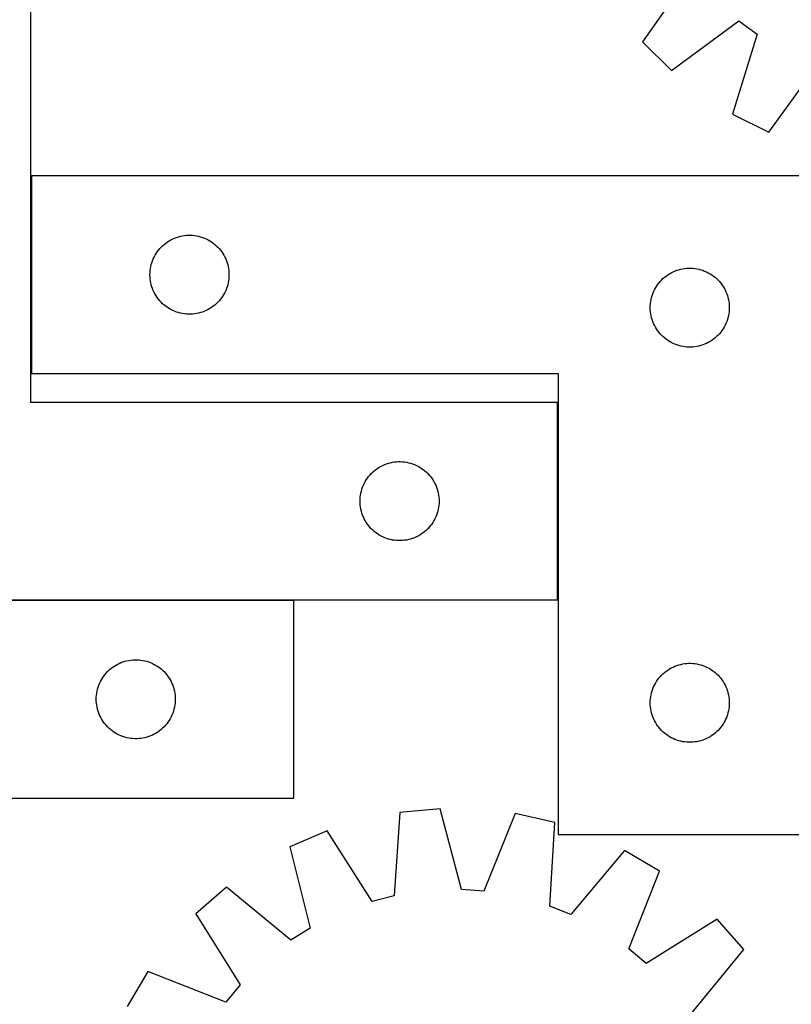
# Model space of a CAD drawing. Header units: millimetres. Extents: x 7 to 1493, y 7 to 2993.
# Tile 9 of 12: x 907 to 1200, y 2319 to 2693. Entities that reach past the tile are written whole.
import ezdxf

# ---------------------------------------------------------------- set-up
doc = ezdxf.new("R2010")
doc.units = ezdxf.units.MM
doc.layers.add('COMMON', color=5, linetype='CONTINUOUS', true_color=0x0000ff)
doc.layers.add('CUT', color=7, linetype='CONTINUOUS', true_color=0x000000)

msp = doc.modelspace()

# ---------------------------------------------------------------- linework, layer by layer
at = {"layer": 'COMMON'}
for p, q in [((911.492577, 2633.668769), (911.492577, 2558.668769)), ((1111.492577, 2547.720571), (1111.492577, 2472.720571)), ((1011.192576, 2472.620571), (811.392577, 2472.620571))]:
    msp.add_line(p, q, dxfattribs=at)
at = {"layer": 'CUT'}
for p, q in [((911.392577, 2547.720571), (911.392577, 2722.720571)), ((1161.961701, 2710.472998), (1143.659001, 2684.511759)), ((1154.63311, 2673.727535), (1180.270963, 2692.480542)), ((1180.270963, 2692.480542), (1187.25147, 2687.501397)), ((1187.25147, 2687.501397), (1177.867032, 2657.154946)), ((1143.659001, 2684.511759), (1154.63311, 2673.727535)), ((1191.636538, 2650.289726), (1210.224587, 2676.047428)), ((1177.867032, 2657.154946), (1191.636538, 2650.289726)), ((1211.592578, 2633.668769), (911.592578, 2633.668769)), ((911.592578, 2633.668769), (911.592578, 2558.668769)), ((963.218922, 2608.613924), (963.870686, 2609.028488)), ((963.870686, 2609.028488), (964.542927, 2609.408951)), ((964.542927, 2609.408951), (965.233862, 2609.754303)), ((965.233862, 2609.754303), (965.94166, 2610.063628)), ((965.94166, 2610.063628), (966.664443, 2610.336107)), ((966.664443, 2610.336107), (967.400294, 2610.571017)), ((967.400294, 2610.571017), (968.147262, 2610.767734)), ((968.147262, 2610.767734), (968.903367, 2610.925738)), ((968.903367, 2610.925738), (969.666603, 2611.044609)), ((969.666603, 2611.044609), (970.434946, 2611.124032)), ((970.434946, 2611.124032), (971.20636, 2611.163796)), ((971.20636, 2611.163796), (971.978797, 2611.163796)), ((971.978797, 2611.163796), (972.75021, 2611.124032)), ((972.75021, 2611.124032), (973.518554, 2611.044609)), ((973.518554, 2611.044609), (974.28179, 2610.925738)), ((974.28179, 2610.925738), (975.037894, 2610.767734)), ((975.037894, 2610.767734), (975.784863, 2610.571017)), ((975.784863, 2610.571017), (976.520714, 2610.336107)), ((976.520714, 2610.336107), (977.243497, 2610.063628)), ((977.243497, 2610.063628), (977.951294, 2609.754303)), ((977.951294, 2609.754303), (978.642229, 2609.408951)), ((978.642229, 2609.408951), (979.31447, 2609.028488)), ((979.31447, 2609.028488), (979.966234, 2608.613924)), ((959.367153, 2604.860085), (959.830781, 2605.477911)), ((959.830781, 2605.477911), (960.325599, 2606.071051)), ((960.325599, 2606.071051), (960.850295, 2606.637931)), ((960.850295, 2606.637931), (961.403478, 2607.177049)), ((961.403478, 2607.177049), (961.983681, 2607.686976)), ((961.983681, 2607.686976), (962.589364, 2608.166358)), ((962.589364, 2608.166358), (963.218922, 2608.613924)), ((979.966234, 2608.613924), (980.595792, 2608.166358)), ((980.595792, 2608.166358), (981.201476, 2607.686976)), ((981.201476, 2607.686976), (981.781678, 2607.177049)), ((981.781678, 2607.177049), (982.334861, 2606.637931)), ((982.334861, 2606.637931), (982.859557, 2606.071051)), ((982.859557, 2606.071051), (983.354375, 2605.477911)), ((983.354375, 2605.477911), (983.818003, 2604.860085)), ((957.303048, 2600.730491), (957.556826, 2601.46005)), ((957.556826, 2601.46005), (957.847825, 2602.175577)), ((957.847825, 2602.175577), (958.175272, 2602.875176)), ((958.175272, 2602.875176), (958.5383, 2603.55699)), ((958.5383, 2603.55699), (958.935945, 2604.219212)), ((958.935945, 2604.219212), (959.367153, 2604.860085)), ((983.818003, 2604.860085), (984.249212, 2604.219212)), ((984.249212, 2604.219212), (984.646857, 2603.55699)), ((984.646857, 2603.55699), (985.009884, 2602.875176)), ((985.009884, 2602.875176), (985.337332, 2602.175577)), ((985.337332, 2602.175577), (985.628331, 2601.46005)), ((985.628331, 2601.46005), (985.882109, 2600.730491)), ((956.612467, 2596.94095), (956.67208, 2597.711084)), ((956.67208, 2597.711084), (956.77126, 2598.477127)), ((956.77126, 2598.477127), (956.909743, 2599.23705)), ((956.909743, 2599.23705), (957.087162, 2599.988836)), ((957.087162, 2599.988836), (957.303048, 2600.730491)), ((985.882109, 2600.730491), (986.097994, 2599.988836)), ((986.097994, 2599.988836), (986.275414, 2599.23705)), ((986.275414, 2599.23705), (986.413897, 2598.477127)), ((986.413897, 2598.477127), (986.513076, 2597.711084)), ((986.513076, 2597.711084), (986.57269, 2596.94095)), ((1155.94166, 2597.563628), (1156.664443, 2597.836107)), ((1156.664443, 2597.836107), (1157.400294, 2598.071017)), ((1157.400294, 2598.071017), (1158.147262, 2598.267734)), ((1158.147262, 2598.267734), (1158.903367, 2598.425738)), ((1158.903367, 2598.425738), (1159.666603, 2598.544609)), ((1159.666603, 2598.544609), (1160.434946, 2598.624032)), ((1160.434946, 2598.624032), (1161.20636, 2598.663796)), ((1161.20636, 2598.663796), (1161.978797, 2598.663796)), ((1161.978797, 2598.663796), (1162.75021, 2598.624032)), ((1162.75021, 2598.624032), (1163.518554, 2598.544609)), ((1163.518554, 2598.544609), (1164.28179, 2598.425738)), ((1164.28179, 2598.425738), (1165.037894, 2598.267734)), ((1165.037894, 2598.267734), (1165.784863, 2598.071017)), ((1165.784863, 2598.071017), (1166.520714, 2597.836107)), ((1166.520714, 2597.836107), (1167.243497, 2597.563628)), ((956.592578, 2596.168769), (956.612467, 2596.94095)), ((956.612467, 2595.396588), (956.592578, 2596.168769)), ((956.67208, 2594.626454), (956.612467, 2595.396588)), ((956.77126, 2593.86041), (956.67208, 2594.626454)), ((956.909743, 2593.100488), (956.77126, 2593.86041)), ((986.413897, 2593.86041), (986.275414, 2593.100488)), ((986.513076, 2594.626454), (986.413897, 2593.86041)), ((986.57269, 2595.396588), (986.513076, 2594.626454)), ((986.57269, 2596.94095), (986.592578, 2596.168769)), ((986.592578, 2596.168769), (986.57269, 2595.396588)), ((1150.325599, 2593.571051), (1150.850295, 2594.137931)), ((1150.850295, 2594.137931), (1151.403478, 2594.677049)), ((1151.403478, 2594.677049), (1151.983681, 2595.186976)), ((1151.983681, 2595.186976), (1152.589364, 2595.666358)), ((1152.589364, 2595.666358), (1153.218922, 2596.113924)), ((1153.218922, 2596.113924), (1153.870686, 2596.528488)), ((1153.870686, 2596.528488), (1154.542927, 2596.908951)), ((1154.542927, 2596.908951), (1155.233862, 2597.254303)), ((1155.233862, 2597.254303), (1155.94166, 2597.563628)), ((1167.243497, 2597.563628), (1167.951294, 2597.254303)), ((1167.951294, 2597.254303), (1168.642229, 2596.908951)), ((1168.642229, 2596.908951), (1169.31447, 2596.528488)), ((1169.31447, 2596.528488), (1169.966234, 2596.113924)), ((1169.966234, 2596.113924), (1170.595792, 2595.666358)), ((1170.595792, 2595.666358), (1171.201476, 2595.186976)), ((1171.201476, 2595.186976), (1171.781678, 2594.677049)), ((1171.781678, 2594.677049), (1172.334861, 2594.137931)), ((1172.334861, 2594.137931), (1172.859557, 2593.571051)), ((957.087162, 2592.348702), (956.909743, 2593.100488)), ((957.303048, 2591.607046), (957.087162, 2592.348702)), ((957.556826, 2590.877488), (957.303048, 2591.607046)), ((957.847825, 2590.16196), (957.556826, 2590.877488)), ((958.175272, 2589.462362), (957.847825, 2590.16196)), ((985.337332, 2590.16196), (985.009884, 2589.462362)), ((985.628331, 2590.877488), (985.337332, 2590.16196)), ((985.882109, 2591.607046), (985.628331, 2590.877488)), ((986.097994, 2592.348702), (985.882109, 2591.607046)), ((986.275414, 2593.100488), (986.097994, 2592.348702)), ((1147.847825, 2589.675577), (1148.175272, 2590.375176)), ((1148.175272, 2590.375176), (1148.5383, 2591.05699)), ((1148.5383, 2591.05699), (1148.935945, 2591.719212)), ((1148.935945, 2591.719212), (1149.367153, 2592.360085)), ((1149.367153, 2592.360085), (1149.830781, 2592.977911)), ((1149.830781, 2592.977911), (1150.325599, 2593.571051)), ((1172.859557, 2593.571051), (1173.354375, 2592.977911)), ((1173.354375, 2592.977911), (1173.818003, 2592.360085)), ((1173.818003, 2592.360085), (1174.249212, 2591.719212)), ((1174.249212, 2591.719212), (1174.646857, 2591.05699)), ((1174.646857, 2591.05699), (1175.009884, 2590.375176)), ((1175.009884, 2590.375176), (1175.337332, 2589.675577)), ((958.5383, 2588.780548), (958.175272, 2589.462362)), ((958.935945, 2588.118326), (958.5383, 2588.780548)), ((959.367153, 2587.477452), (958.935945, 2588.118326)), ((959.830781, 2586.859627), (959.367153, 2587.477452)), ((960.325599, 2586.266487), (959.830781, 2586.859627)), ((983.354375, 2586.859627), (982.859557, 2586.266487)), ((983.818003, 2587.477452), (983.354375, 2586.859627)), ((984.249212, 2588.118326), (983.818003, 2587.477452)), ((984.646857, 2588.780548), (984.249212, 2588.118326)), ((985.009884, 2589.462362), (984.646857, 2588.780548)), ((1146.77126, 2585.977127), (1146.909743, 2586.73705)), ((1146.909743, 2586.73705), (1147.087162, 2587.488836)), ((1147.087162, 2587.488836), (1147.303048, 2588.230491)), ((1147.303048, 2588.230491), (1147.556826, 2588.96005)), ((1147.556826, 2588.96005), (1147.847825, 2589.675577)), ((1175.337332, 2589.675577), (1175.628331, 2588.96005)), ((1175.628331, 2588.96005), (1175.882109, 2588.230491)), ((1175.882109, 2588.230491), (1176.097994, 2587.488836)), ((1176.097994, 2587.488836), (1176.275414, 2586.73705)), ((1176.275414, 2586.73705), (1176.413897, 2585.977127)), ((960.850295, 2585.699607), (960.325599, 2586.266487)), ((961.403478, 2585.160488), (960.850295, 2585.699607)), ((961.983681, 2584.650562), (961.403478, 2585.160488)), ((962.589364, 2584.17118), (961.983681, 2584.650562)), ((963.218922, 2583.723614), (962.589364, 2584.17118)), ((963.870686, 2583.309049), (963.218922, 2583.723614)), ((964.542927, 2582.928587), (963.870686, 2583.309049)), ((965.233862, 2582.583235), (964.542927, 2582.928587)), ((978.642229, 2582.928587), (977.951294, 2582.583235)), ((979.31447, 2583.309049), (978.642229, 2582.928587)), ((979.966234, 2583.723614), (979.31447, 2583.309049)), ((980.595792, 2584.17118), (979.966234, 2583.723614)), ((981.201476, 2584.650562), (980.595792, 2584.17118)), ((981.781678, 2585.160488), (981.201476, 2584.650562)), ((982.334861, 2585.699607), (981.781678, 2585.160488)), ((982.859557, 2586.266487), (982.334861, 2585.699607)), ((1146.592578, 2583.668769), (1146.612467, 2584.44095)), ((1146.612467, 2582.896588), (1146.592578, 2583.668769)), ((1146.612467, 2584.44095), (1146.67208, 2585.211084)), ((1146.67208, 2582.126454), (1146.612467, 2582.896588)), ((1146.67208, 2585.211084), (1146.77126, 2585.977127)), ((1176.413897, 2585.977127), (1176.513076, 2585.211084)), ((1176.513076, 2585.211084), (1176.57269, 2584.44095)), ((1176.57269, 2582.896588), (1176.513076, 2582.126454)), ((1176.57269, 2584.44095), (1176.592578, 2583.668769)), ((1176.592578, 2583.668769), (1176.57269, 2582.896588)), ((965.94166, 2582.273909), (965.233862, 2582.583235)), ((966.664443, 2582.00143), (965.94166, 2582.273909)), ((967.400294, 2581.766521), (966.664443, 2582.00143)), ((968.147262, 2581.569803), (967.400294, 2581.766521)), ((968.903367, 2581.4118), (968.147262, 2581.569803)), ((969.666603, 2581.292929), (968.903367, 2581.4118)), ((970.434946, 2581.213506), (969.666603, 2581.292929)), ((971.20636, 2581.173742), (970.434946, 2581.213506)), ((971.978797, 2581.173742), (971.20636, 2581.173742)), ((972.75021, 2581.213506), (971.978797, 2581.173742)), ((973.518554, 2581.292929), (972.75021, 2581.213506)), ((974.28179, 2581.4118), (973.518554, 2581.292929)), ((975.037894, 2581.569803), (974.28179, 2581.4118)), ((975.784863, 2581.766521), (975.037894, 2581.569803)), ((976.520714, 2582.00143), (975.784863, 2581.766521)), ((977.243497, 2582.273909), (976.520714, 2582.00143)), ((977.951294, 2582.583235), (977.243497, 2582.273909)), ((1146.77126, 2581.36041), (1146.67208, 2582.126454)), ((1146.909743, 2580.600488), (1146.77126, 2581.36041)), ((1147.087162, 2579.848702), (1146.909743, 2580.600488)), ((1147.303048, 2579.107046), (1147.087162, 2579.848702)), ((1147.556826, 2578.377488), (1147.303048, 2579.107046)), ((1175.882109, 2579.107046), (1175.628331, 2578.377488)), ((1176.097994, 2579.848702), (1175.882109, 2579.107046)), ((1176.275414, 2580.600488), (1176.097994, 2579.848702)), ((1176.413897, 2581.36041), (1176.275414, 2580.600488)), ((1176.513076, 2582.126454), (1176.413897, 2581.36041)), ((1147.847825, 2577.66196), (1147.556826, 2578.377488)), ((1148.175272, 2576.962362), (1147.847825, 2577.66196)), ((1148.5383, 2576.280548), (1148.175272, 2576.962362)), ((1148.935945, 2575.618326), (1148.5383, 2576.280548)), ((1149.367153, 2574.977452), (1148.935945, 2575.618326)), ((1174.249212, 2575.618326), (1173.818003, 2574.977452)), ((1174.646857, 2576.280548), (1174.249212, 2575.618326)), ((1175.009884, 2576.962362), (1174.646857, 2576.280548)), ((1175.337332, 2577.66196), (1175.009884, 2576.962362)), ((1175.628331, 2578.377488), (1175.337332, 2577.66196)), ((1149.830781, 2574.359627), (1149.367153, 2574.977452)), ((1150.325599, 2573.766487), (1149.830781, 2574.359627)), ((1150.850295, 2573.199607), (1150.325599, 2573.766487)), ((1151.403478, 2572.660488), (1150.850295, 2573.199607)), ((1151.983681, 2572.150562), (1151.403478, 2572.660488)), ((1152.589364, 2571.67118), (1151.983681, 2572.150562)), ((1153.218922, 2571.223614), (1152.589364, 2571.67118)), ((1170.595792, 2571.67118), (1169.966234, 2571.223614)), ((1171.201476, 2572.150562), (1170.595792, 2571.67118)), ((1171.781678, 2572.660488), (1171.201476, 2572.150562)), ((1172.334861, 2573.199607), (1171.781678, 2572.660488)), ((1172.859557, 2573.766487), (1172.334861, 2573.199607)), ((1173.354375, 2574.359627), (1172.859557, 2573.766487)), ((1173.818003, 2574.977452), (1173.354375, 2574.359627)), ((1153.870686, 2570.809049), (1153.218922, 2571.223614)), ((1154.542927, 2570.428587), (1153.870686, 2570.809049)), ((1155.233862, 2570.083235), (1154.542927, 2570.428587)), ((1155.94166, 2569.773909), (1155.233862, 2570.083235)), ((1156.664443, 2569.50143), (1155.94166, 2569.773909)), ((1157.400294, 2569.266521), (1156.664443, 2569.50143)), ((1158.147262, 2569.069803), (1157.400294, 2569.266521)), ((1158.903367, 2568.9118), (1158.147262, 2569.069803)), ((1159.666603, 2568.792929), (1158.903367, 2568.9118)), ((1160.434946, 2568.713506), (1159.666603, 2568.792929)), ((1161.20636, 2568.673742), (1160.434946, 2568.713506)), ((1161.978797, 2568.673742), (1161.20636, 2568.673742)), ((1162.75021, 2568.713506), (1161.978797, 2568.673742)), ((1163.518554, 2568.792929), (1162.75021, 2568.713506)), ((1164.28179, 2568.9118), (1163.518554, 2568.792929)), ((1165.037894, 2569.069803), (1164.28179, 2568.9118)), ((1165.784863, 2569.266521), (1165.037894, 2569.069803)), ((1166.520714, 2569.50143), (1165.784863, 2569.266521)), ((1167.243497, 2569.773909), (1166.520714, 2569.50143)), ((1167.951294, 2570.083235), (1167.243497, 2569.773909)), ((1168.642229, 2570.428587), (1167.951294, 2570.083235)), ((1169.31447, 2570.809049), (1168.642229, 2570.428587)), ((1169.966234, 2571.223614), (1169.31447, 2570.809049)), ((911.592578, 2558.668769), (1111.592578, 2558.668769)), ((1111.592578, 2558.668769), (1111.592578, 2383.668769)), ((1111.392577, 2547.720571), (911.392577, 2547.720571)), ((1111.392577, 2472.720571), (1111.392577, 2547.720571)), ((1043.018921, 2522.665726), (1043.670685, 2523.08029)), ((1043.670685, 2523.08029), (1044.342926, 2523.460753)), ((1044.342926, 2523.460753), (1045.033861, 2523.806105)), ((1045.033861, 2523.806105), (1045.741659, 2524.11543)), ((1045.741659, 2524.11543), (1046.464442, 2524.387909)), ((1046.464442, 2524.387909), (1047.200293, 2524.622819)), ((1047.200293, 2524.622819), (1047.947261, 2524.819536)), ((1047.947261, 2524.819536), (1048.703366, 2524.97754)), ((1048.703366, 2524.97754), (1049.466602, 2525.096411)), ((1049.466602, 2525.096411), (1050.234945, 2525.175833)), ((1050.234945, 2525.175833), (1051.006359, 2525.215598)), ((1051.006359, 2525.215598), (1051.778796, 2525.215598)), ((1051.778796, 2525.215598), (1052.550209, 2525.175833)), ((1052.550209, 2525.175833), (1053.318553, 2525.096411)), ((1053.318553, 2525.096411), (1054.081789, 2524.97754)), ((1054.081789, 2524.97754), (1054.837893, 2524.819536)), ((1054.837893, 2524.819536), (1055.584862, 2524.622819)), ((1055.584862, 2524.622819), (1056.320713, 2524.387909)), ((1056.320713, 2524.387909), (1057.043496, 2524.11543)), ((1057.043496, 2524.11543), (1057.751293, 2523.806105)), ((1057.751293, 2523.806105), (1058.442228, 2523.460753)), ((1058.442228, 2523.460753), (1059.114469, 2523.08029)), ((1059.114469, 2523.08029), (1059.766233, 2522.665726)), ((1039.167152, 2518.911887), (1039.63078, 2519.529713)), ((1039.63078, 2519.529713), (1040.125598, 2520.122852)), ((1040.125598, 2520.122852), (1040.650294, 2520.689733)), ((1040.650294, 2520.689733), (1041.203477, 2521.228851)), ((1041.203477, 2521.228851), (1041.78368, 2521.738777)), ((1041.78368, 2521.738777), (1042.389363, 2522.218159)), ((1042.389363, 2522.218159), (1043.018921, 2522.665726)), ((1059.766233, 2522.665726), (1060.395791, 2522.218159)), ((1060.395791, 2522.218159), (1061.001475, 2521.738777)), ((1061.001475, 2521.738777), (1061.581677, 2521.228851)), ((1061.581677, 2521.228851), (1062.13486, 2520.689733)), ((1062.13486, 2520.689733), (1062.659556, 2520.122852)), ((1062.659556, 2520.122852), (1063.154374, 2519.529713)), ((1063.154374, 2519.529713), (1063.618002, 2518.911887)), ((1037.103047, 2514.782293), (1037.356825, 2515.511852)), ((1037.356825, 2515.511852), (1037.647824, 2516.227379)), ((1037.647824, 2516.227379), (1037.975271, 2516.926977)), ((1037.975271, 2516.926977), (1038.338299, 2517.608792)), ((1038.338299, 2517.608792), (1038.735944, 2518.271013)), ((1038.735944, 2518.271013), (1039.167152, 2518.911887)), ((1063.618002, 2518.911887), (1064.049211, 2518.271013)), ((1064.049211, 2518.271013), (1064.446856, 2517.608792)), ((1064.446856, 2517.608792), (1064.809883, 2516.926977)), ((1064.809883, 2516.926977), (1065.137331, 2516.227379)), ((1065.137331, 2516.227379), (1065.42833, 2515.511852)), ((1065.42833, 2515.511852), (1065.682108, 2514.782293)), ((1036.412466, 2510.992752), (1036.472079, 2511.762886)), ((1036.472079, 2511.762886), (1036.571259, 2512.528929)), ((1036.571259, 2512.528929), (1036.709742, 2513.288852)), ((1036.709742, 2513.288852), (1036.887161, 2514.040637)), ((1036.887161, 2514.040637), (1037.103047, 2514.782293)), ((1065.682108, 2514.782293), (1065.897993, 2514.040637)), ((1065.897993, 2514.040637), (1066.075413, 2513.288852)), ((1066.075413, 2513.288852), (1066.213896, 2512.528929)), ((1066.213896, 2512.528929), (1066.313075, 2511.762886)), ((1066.313075, 2511.762886), (1066.372689, 2510.992752)), ((1036.392577, 2510.220571), (1036.412466, 2510.992752)), ((1036.412466, 2509.448389), (1036.392577, 2510.220571)), ((1036.472079, 2508.678256), (1036.412466, 2509.448389)), ((1036.571259, 2507.912212), (1036.472079, 2508.678256)), ((1036.709742, 2507.15229), (1036.571259, 2507.912212)), ((1066.213896, 2507.912212), (1066.075413, 2507.15229)), ((1066.313075, 2508.678256), (1066.213896, 2507.912212)), ((1066.372689, 2509.448389), (1066.313075, 2508.678256)), ((1066.372689, 2510.992752), (1066.392577, 2510.220571)), ((1066.392577, 2510.220571), (1066.372689, 2509.448389)), ((1036.887161, 2506.400504), (1036.709742, 2507.15229)), ((1037.103047, 2505.658848), (1036.887161, 2506.400504)), ((1037.356825, 2504.929289), (1037.103047, 2505.658848)), ((1037.647824, 2504.213762), (1037.356825, 2504.929289)), ((1037.975271, 2503.514164), (1037.647824, 2504.213762)), ((1065.137331, 2504.213762), (1064.809883, 2503.514164)), ((1065.42833, 2504.929289), (1065.137331, 2504.213762)), ((1065.682108, 2505.658848), (1065.42833, 2504.929289)), ((1065.897993, 2506.400504), (1065.682108, 2505.658848)), ((1066.075413, 2507.15229), (1065.897993, 2506.400504)), ((1038.338299, 2502.83235), (1037.975271, 2503.514164)), ((1038.735944, 2502.170128), (1038.338299, 2502.83235)), ((1039.167152, 2501.529254), (1038.735944, 2502.170128)), ((1039.63078, 2500.911428), (1039.167152, 2501.529254)), ((1040.125598, 2500.318289), (1039.63078, 2500.911428)), ((1063.154374, 2500.911428), (1062.659556, 2500.318289)), ((1063.618002, 2501.529254), (1063.154374, 2500.911428)), ((1064.049211, 2502.170128), (1063.618002, 2501.529254)), ((1064.446856, 2502.83235), (1064.049211, 2502.170128)), ((1064.809883, 2503.514164), (1064.446856, 2502.83235)), ((1040.650294, 2499.751408), (1040.125598, 2500.318289)), ((1041.203477, 2499.21229), (1040.650294, 2499.751408)), ((1041.78368, 2498.702364), (1041.203477, 2499.21229)), ((1042.389363, 2498.222982), (1041.78368, 2498.702364)), ((1043.018921, 2497.775415), (1042.389363, 2498.222982)), ((1043.670685, 2497.360851), (1043.018921, 2497.775415)), ((1044.342926, 2496.980389), (1043.670685, 2497.360851)), ((1045.033861, 2496.635037), (1044.342926, 2496.980389)), ((1058.442228, 2496.980389), (1057.751293, 2496.635037)), ((1059.114469, 2497.360851), (1058.442228, 2496.980389)), ((1059.766233, 2497.775415), (1059.114469, 2497.360851)), ((1060.395791, 2498.222982), (1059.766233, 2497.775415)), ((1061.001475, 2498.702364), (1060.395791, 2498.222982)), ((1061.581677, 2499.21229), (1061.001475, 2498.702364)), ((1062.13486, 2499.751408), (1061.581677, 2499.21229)), ((1062.659556, 2500.318289), (1062.13486, 2499.751408)), ((1045.741659, 2496.325711), (1045.033861, 2496.635037)), ((1046.464442, 2496.053232), (1045.741659, 2496.325711)), ((1047.200293, 2495.818322), (1046.464442, 2496.053232)), ((1047.947261, 2495.621605), (1047.200293, 2495.818322)), ((1048.703366, 2495.463601), (1047.947261, 2495.621605)), ((1049.466602, 2495.34473), (1048.703366, 2495.463601)), ((1050.234945, 2495.265308), (1049.466602, 2495.34473)), ((1051.006359, 2495.225544), (1050.234945, 2495.265308)), ((1051.778796, 2495.225544), (1051.006359, 2495.225544)), ((1052.550209, 2495.265308), (1051.778796, 2495.225544)), ((1053.318553, 2495.34473), (1052.550209, 2495.265308)), ((1054.081789, 2495.463601), (1053.318553, 2495.34473)), ((1054.837893, 2495.621605), (1054.081789, 2495.463601)), ((1055.584862, 2495.818322), (1054.837893, 2495.621605)), ((1056.320713, 2496.053232), (1055.584862, 2495.818322)), ((1057.043496, 2496.325711), (1056.320713, 2496.053232)), ((1057.751293, 2496.635037), (1057.043496, 2496.325711)), ((1011.192576, 2472.52057), (811.192576, 2472.52057)), ((811.392577, 2472.720571), (1111.392577, 2472.720571)), ((1011.192576, 2397.52057), (1011.192576, 2472.52057)), ((943.470684, 2447.880289), (944.142925, 2448.260752)), ((944.142925, 2448.260752), (944.83386, 2448.606104)), ((944.83386, 2448.606104), (945.541658, 2448.915429)), ((945.541658, 2448.915429), (946.264441, 2449.187908)), ((946.264441, 2449.187908), (947.000292, 2449.422818)), ((947.000292, 2449.422818), (947.74726, 2449.619535)), ((947.74726, 2449.619535), (948.503365, 2449.777539)), ((948.503365, 2449.777539), (949.266601, 2449.89641)), ((949.266601, 2449.89641), (950.034944, 2449.975832)), ((950.034944, 2449.975832), (950.806358, 2450.015597)), ((950.806358, 2450.015597), (951.578795, 2450.015597)), ((951.578795, 2450.015597), (952.350208, 2449.975832)), ((952.350208, 2449.975832), (953.118552, 2449.89641)), ((953.118552, 2449.89641), (953.881788, 2449.777539)), ((953.881788, 2449.777539), (954.637892, 2449.619535)), ((954.637892, 2449.619535), (955.384861, 2449.422818)), ((955.384861, 2449.422818), (956.120712, 2449.187908)), ((956.120712, 2449.187908), (956.843495, 2448.915429)), ((956.843495, 2448.915429), (957.551292, 2448.606104)), ((957.551292, 2448.606104), (958.242227, 2448.260752)), ((958.242227, 2448.260752), (958.914468, 2447.880289)), ((1157.400294, 2448.071017), (1158.147262, 2448.267734)), ((1158.147262, 2448.267734), (1158.903367, 2448.425738)), ((1158.903367, 2448.425738), (1159.666603, 2448.544609)), ((1159.666603, 2448.544609), (1160.434946, 2448.624032)), ((1160.434946, 2448.624032), (1161.20636, 2448.663796)), ((1161.20636, 2448.663796), (1161.978797, 2448.663796)), ((1161.978797, 2448.663796), (1162.75021, 2448.624032)), ((1162.75021, 2448.624032), (1163.518554, 2448.544609)), ((1163.518554, 2448.544609), (1164.28179, 2448.425738)), ((1164.28179, 2448.425738), (1165.037894, 2448.267734)), ((1165.037894, 2448.267734), (1165.784863, 2448.071017)), ((939.430779, 2444.329712), (939.925597, 2444.922851)), ((939.925597, 2444.922851), (940.450293, 2445.489732)), ((940.450293, 2445.489732), (941.003476, 2446.02885)), ((941.003476, 2446.02885), (941.583679, 2446.538776)), ((941.583679, 2446.538776), (942.189362, 2447.018158)), ((942.189362, 2447.018158), (942.81892, 2447.465725)), ((942.81892, 2447.465725), (943.470684, 2447.880289)), ((958.914468, 2447.880289), (959.566232, 2447.465725)), ((959.566232, 2447.465725), (960.19579, 2447.018158)), ((960.19579, 2447.018158), (960.801474, 2446.538776)), ((960.801474, 2446.538776), (961.381676, 2446.02885)), ((961.381676, 2446.02885), (961.934859, 2445.489732)), ((961.934859, 2445.489732), (962.459555, 2444.922851)), ((962.459555, 2444.922851), (962.954373, 2444.329712)), ((1150.850295, 2444.137931), (1151.403478, 2444.677049)), ((1151.403478, 2444.677049), (1151.983681, 2445.186976)), ((1151.983681, 2445.186976), (1152.589364, 2445.666358)), ((1152.589364, 2445.666358), (1153.218922, 2446.113924)), ((1153.218922, 2446.113924), (1153.870686, 2446.528488)), ((1153.870686, 2446.528488), (1154.542927, 2446.908951)), ((1154.542927, 2446.908951), (1155.233862, 2447.254303)), ((1155.233862, 2447.254303), (1155.94166, 2447.563628)), ((1155.94166, 2447.563628), (1156.664443, 2447.836107)), ((1156.664443, 2447.836107), (1157.400294, 2448.071017)), ((1165.784863, 2448.071017), (1166.520714, 2447.836107)), ((1166.520714, 2447.836107), (1167.243497, 2447.563628)), ((1167.243497, 2447.563628), (1167.951294, 2447.254303)), ((1167.951294, 2447.254303), (1168.642229, 2446.908951)), ((1168.642229, 2446.908951), (1169.31447, 2446.528488)), ((1169.31447, 2446.528488), (1169.966234, 2446.113924)), ((1169.966234, 2446.113924), (1170.595792, 2445.666358)), ((1170.595792, 2445.666358), (1171.201476, 2445.186976)), ((1171.201476, 2445.186976), (1171.781678, 2444.677049)), ((1171.781678, 2444.677049), (1172.334861, 2444.137931)), ((937.156824, 2440.311851), (937.447823, 2441.027378)), ((937.447823, 2441.027378), (937.77527, 2441.726976)), ((937.77527, 2441.726976), (938.138298, 2442.408791)), ((938.138298, 2442.408791), (938.535943, 2443.071012)), ((938.535943, 2443.071012), (938.967151, 2443.711886)), ((938.967151, 2443.711886), (939.430779, 2444.329712)), ((962.954373, 2444.329712), (963.418001, 2443.711886)), ((963.418001, 2443.711886), (963.84921, 2443.071012)), ((963.84921, 2443.071012), (964.246855, 2442.408791)), ((964.246855, 2442.408791), (964.609882, 2441.726976)), ((964.609882, 2441.726976), (964.93733, 2441.027378)), ((964.93733, 2441.027378), (965.228329, 2440.311851)), ((1148.175272, 2440.375176), (1148.5383, 2441.05699)), ((1148.5383, 2441.05699), (1148.935945, 2441.719212)), ((1148.935945, 2441.719212), (1149.367153, 2442.360085)), ((1149.367153, 2442.360085), (1149.830781, 2442.977911)), ((1149.830781, 2442.977911), (1150.325599, 2443.571051)), ((1150.325599, 2443.571051), (1150.850295, 2444.137931)), ((1172.334861, 2444.137931), (1172.859557, 2443.571051)), ((1172.859557, 2443.571051), (1173.354375, 2442.977911)), ((1173.354375, 2442.977911), (1173.818003, 2442.360085)), ((1173.818003, 2442.360085), (1174.249212, 2441.719212)), ((1174.249212, 2441.719212), (1174.646857, 2441.05699)), ((1174.646857, 2441.05699), (1175.009884, 2440.375176)), ((936.272078, 2436.562885), (936.371258, 2437.328928)), ((936.371258, 2437.328928), (936.509741, 2438.088851)), ((936.509741, 2438.088851), (936.68716, 2438.840636)), ((936.68716, 2438.840636), (936.903046, 2439.582292)), ((936.903046, 2439.582292), (937.156824, 2440.311851)), ((965.228329, 2440.311851), (965.482107, 2439.582292)), ((965.482107, 2439.582292), (965.697992, 2438.840636)), ((965.697992, 2438.840636), (965.875412, 2438.088851)), ((965.875412, 2438.088851), (966.013895, 2437.328928)), ((966.013895, 2437.328928), (966.113074, 2436.562885)), ((1146.909743, 2436.73705), (1147.087162, 2437.488836)), ((1147.087162, 2437.488836), (1147.303048, 2438.230491)), ((1147.303048, 2438.230491), (1147.556826, 2438.96005)), ((1147.556826, 2438.96005), (1147.847825, 2439.675577)), ((1147.847825, 2439.675577), (1148.175272, 2440.375176)), ((1175.009884, 2440.375176), (1175.337332, 2439.675577)), ((1175.337332, 2439.675577), (1175.628331, 2438.96005)), ((1175.628331, 2438.96005), (1175.882109, 2438.230491)), ((1175.882109, 2438.230491), (1176.097994, 2437.488836)), ((1176.097994, 2437.488836), (1176.275414, 2436.73705)), ((936.192576, 2435.02057), (936.212465, 2435.792751)), ((936.212465, 2434.248388), (936.192576, 2435.02057)), ((936.212465, 2435.792751), (936.272078, 2436.562885)), ((936.272078, 2433.478255), (936.212465, 2434.248388)), ((936.371258, 2432.712211), (936.272078, 2433.478255)), ((966.113074, 2433.478255), (966.013895, 2432.712211)), ((966.113074, 2436.562885), (966.172688, 2435.792751)), ((966.172688, 2434.248388), (966.113074, 2433.478255)), ((966.172688, 2435.792751), (966.192576, 2435.02057)), ((966.192576, 2435.02057), (966.172688, 2434.248388)), ((1146.592578, 2433.668769), (1146.612467, 2434.44095)), ((1146.612467, 2432.896588), (1146.592578, 2433.668769)), ((1146.612467, 2434.44095), (1146.67208, 2435.211084)), ((1146.67208, 2435.211084), (1146.77126, 2435.977127)), ((1146.77126, 2435.977127), (1146.909743, 2436.73705)), ((1176.275414, 2436.73705), (1176.413897, 2435.977127)), ((1176.413897, 2435.977127), (1176.513076, 2435.211084)), ((1176.513076, 2435.211084), (1176.57269, 2434.44095)), ((1176.57269, 2434.44095), (1176.592578, 2433.668769)), ((1176.592578, 2433.668769), (1176.57269, 2432.896588)), ((936.509741, 2431.952289), (936.371258, 2432.712211)), ((936.68716, 2431.200503), (936.509741, 2431.952289)), ((936.903046, 2430.458847), (936.68716, 2431.200503)), ((937.156824, 2429.729288), (936.903046, 2430.458847)), ((937.447823, 2429.013761), (937.156824, 2429.729288)), ((965.228329, 2429.729288), (964.93733, 2429.013761)), ((965.482107, 2430.458847), (965.228329, 2429.729288)), ((965.697992, 2431.200503), (965.482107, 2430.458847)), ((965.875412, 2431.952289), (965.697992, 2431.200503)), ((966.013895, 2432.712211), (965.875412, 2431.952289)), ((1146.67208, 2432.126454), (1146.612467, 2432.896588)), ((1146.77126, 2431.36041), (1146.67208, 2432.126454)), ((1146.909743, 2430.600488), (1146.77126, 2431.36041)), ((1147.087162, 2429.848702), (1146.909743, 2430.600488)), ((1147.303048, 2429.107046), (1147.087162, 2429.848702)), ((1176.097994, 2429.848702), (1175.882109, 2429.107046)), ((1176.275414, 2430.600488), (1176.097994, 2429.848702)), ((1176.413897, 2431.36041), (1176.275414, 2430.600488)), ((1176.513076, 2432.126454), (1176.413897, 2431.36041)), ((1176.57269, 2432.896588), (1176.513076, 2432.126454)), ((937.77527, 2428.314163), (937.447823, 2429.013761)), ((938.138298, 2427.632349), (937.77527, 2428.314163)), ((938.535943, 2426.970127), (938.138298, 2427.632349)), ((938.967151, 2426.329253), (938.535943, 2426.970127)), ((939.430779, 2425.711427), (938.967151, 2426.329253)), ((939.925597, 2425.118288), (939.430779, 2425.711427)), ((962.954373, 2425.711427), (962.459555, 2425.118288)), ((963.418001, 2426.329253), (962.954373, 2425.711427)), ((963.84921, 2426.970127), (963.418001, 2426.329253)), ((964.246855, 2427.632349), (963.84921, 2426.970127)), ((964.609882, 2428.314163), (964.246855, 2427.632349)), ((964.93733, 2429.013761), (964.609882, 2428.314163)), ((1147.556826, 2428.377488), (1147.303048, 2429.107046)), ((1147.847825, 2427.66196), (1147.556826, 2428.377488)), ((1148.175272, 2426.962362), (1147.847825, 2427.66196)), ((1148.5383, 2426.280548), (1148.175272, 2426.962362)), ((1148.935945, 2425.618326), (1148.5383, 2426.280548)), ((1174.646857, 2426.280548), (1174.249212, 2425.618326)), ((1175.009884, 2426.962362), (1174.646857, 2426.280548)), ((1175.337332, 2427.66196), (1175.009884, 2426.962362)), ((1175.628331, 2428.377488), (1175.337332, 2427.66196)), ((1175.882109, 2429.107046), (1175.628331, 2428.377488)), ((940.450293, 2424.551407), (939.925597, 2425.118288)), ((941.003476, 2424.012289), (940.450293, 2424.551407)), ((941.583679, 2423.502363), (941.003476, 2424.012289)), ((942.189362, 2423.022981), (941.583679, 2423.502363)), ((942.81892, 2422.575414), (942.189362, 2423.022981)), ((943.470684, 2422.16085), (942.81892, 2422.575414)), ((944.142925, 2421.780388), (943.470684, 2422.16085)), ((958.914468, 2422.16085), (958.242227, 2421.780388)), ((959.566232, 2422.575414), (958.914468, 2422.16085)), ((960.19579, 2423.022981), (959.566232, 2422.575414)), ((960.801474, 2423.502363), (960.19579, 2423.022981)), ((961.381676, 2424.012289), (960.801474, 2423.502363)), ((961.934859, 2424.551407), (961.381676, 2424.012289)), ((962.459555, 2425.118288), (961.934859, 2424.551407)), ((1149.367153, 2424.977452), (1148.935945, 2425.618326)), ((1149.830781, 2424.359627), (1149.367153, 2424.977452)), ((1150.325599, 2423.766487), (1149.830781, 2424.359627)), ((1150.850295, 2423.199607), (1150.325599, 2423.766487)), ((1151.403478, 2422.660488), (1150.850295, 2423.199607)), ((1151.983681, 2422.150562), (1151.403478, 2422.660488)), ((1152.589364, 2421.67118), (1151.983681, 2422.150562)), ((1171.201476, 2422.150562), (1170.595792, 2421.67118)), ((1171.781678, 2422.660488), (1171.201476, 2422.150562)), ((1172.334861, 2423.199607), (1171.781678, 2422.660488)), ((1172.859557, 2423.766487), (1172.334861, 2423.199607)), ((1173.354375, 2424.359627), (1172.859557, 2423.766487)), ((1173.818003, 2424.977452), (1173.354375, 2424.359627)), ((1174.249212, 2425.618326), (1173.818003, 2424.977452)), ((944.83386, 2421.435036), (944.142925, 2421.780388)), ((945.541658, 2421.12571), (944.83386, 2421.435036)), ((946.264441, 2420.853231), (945.541658, 2421.12571)), ((947.000292, 2420.618321), (946.264441, 2420.853231)), ((947.74726, 2420.421604), (947.000292, 2420.618321)), ((948.503365, 2420.2636), (947.74726, 2420.421604)), ((949.266601, 2420.144729), (948.503365, 2420.2636)), ((950.034944, 2420.065307), (949.266601, 2420.144729)), ((950.806358, 2420.025543), (950.034944, 2420.065307)), ((951.578795, 2420.025543), (950.806358, 2420.025543)), ((952.350208, 2420.065307), (951.578795, 2420.025543)), ((953.118552, 2420.144729), (952.350208, 2420.065307)), ((953.881788, 2420.2636), (953.118552, 2420.144729)), ((954.637892, 2420.421604), (953.881788, 2420.2636)), ((955.384861, 2420.618321), (954.637892, 2420.421604)), ((956.120712, 2420.853231), (955.384861, 2420.618321)), ((956.843495, 2421.12571), (956.120712, 2420.853231)), ((957.551292, 2421.435036), (956.843495, 2421.12571)), ((958.242227, 2421.780388), (957.551292, 2421.435036)), ((1153.218922, 2421.223614), (1152.589364, 2421.67118)), ((1153.870686, 2420.809049), (1153.218922, 2421.223614)), ((1154.542927, 2420.428587), (1153.870686, 2420.809049)), ((1155.233862, 2420.083235), (1154.542927, 2420.428587)), ((1155.94166, 2419.773909), (1155.233862, 2420.083235)), ((1156.664443, 2419.50143), (1155.94166, 2419.773909)), ((1157.400294, 2419.266521), (1156.664443, 2419.50143)), ((1158.147262, 2419.069803), (1157.400294, 2419.266521)), ((1158.903367, 2418.9118), (1158.147262, 2419.069803)), ((1159.666603, 2418.792929), (1158.903367, 2418.9118)), ((1160.434946, 2418.713506), (1159.666603, 2418.792929)), ((1161.20636, 2418.673742), (1160.434946, 2418.713506)), ((1161.978797, 2418.673742), (1161.20636, 2418.673742)), ((1162.75021, 2418.713506), (1161.978797, 2418.673742)), ((1163.518554, 2418.792929), (1162.75021, 2418.713506)), ((1164.28179, 2418.9118), (1163.518554, 2418.792929)), ((1165.037894, 2419.069803), (1164.28179, 2418.9118)), ((1165.784863, 2419.266521), (1165.037894, 2419.069803)), ((1166.520714, 2419.50143), (1165.784863, 2419.266521)), ((1167.243497, 2419.773909), (1166.520714, 2419.50143)), ((1167.951294, 2420.083235), (1167.243497, 2419.773909)), ((1168.642229, 2420.428587), (1167.951294, 2420.083235)), ((1169.31447, 2420.809049), (1168.642229, 2420.428587)), ((1169.966234, 2421.223614), (1169.31447, 2420.809049)), ((1170.595792, 2421.67118), (1169.966234, 2421.223614)), ((711.192576, 2397.52057), (1011.192576, 2397.52057)), ((1051.536412, 2392.066599), (1049.291551, 2360.38166)), ((1066.857585, 2393.478061), (1051.536412, 2392.066599)), ((1074.853476, 2362.73655), (1066.857585, 2393.478061)), ((1095.335768, 2391.618246), (1083.409593, 2362.177779)), ((1110.343234, 2388.226123), (1095.335768, 2391.618246)), ((1023.877336, 2385.035145), (1009.742201, 2378.958263)), ((1040.98153, 2358.269098), (1023.877336, 2385.035145)), ((1108.448129, 2356.518343), (1110.343234, 2388.226123)), ((1111.592578, 2383.668769), (1211.592578, 2383.668769)), ((1009.742201, 2378.958263), (1017.398396, 2348.130395)), ((1136.852881, 2377.657092), (1116.412811, 2353.342934)), ((1150.077606, 2369.793429), (1136.852881, 2377.657092)), ((1138.477012, 2340.223157), (1150.077606, 2369.793429)), ((985.609695, 2363.723829), (974.044243, 2353.576373)), ((1010.147914, 2343.553291), (985.609695, 2363.723829)), ((1083.409593, 2362.177779), (1074.853476, 2362.73655)), ((1049.291551, 2360.38166), (1040.98153, 2358.269098)), ((1116.412811, 2353.342934), (1108.448129, 2356.518343)), ((974.044243, 2353.576373), (990.852052, 2326.623223)), ((1172.023769, 2351.549751), (1145.070619, 2334.741942)), ((1182.171224, 2339.984299), (1172.023769, 2351.549751)), ((1017.398396, 2348.130395), (1010.147914, 2343.553291)), ((1145.070619, 2334.741942), (1138.477012, 2340.223157)), ((1162.000687, 2315.44608), (1182.171224, 2339.984299)), ((955.800565, 2331.630211), (947.936902, 2318.405486)), ((985.370837, 2320.029616), (955.800565, 2331.630211)), ((990.852052, 2326.623223), (985.370837, 2320.029616))]:
    msp.add_line(p, q, dxfattribs=at)

doc.saveas('drawing.dxf')
